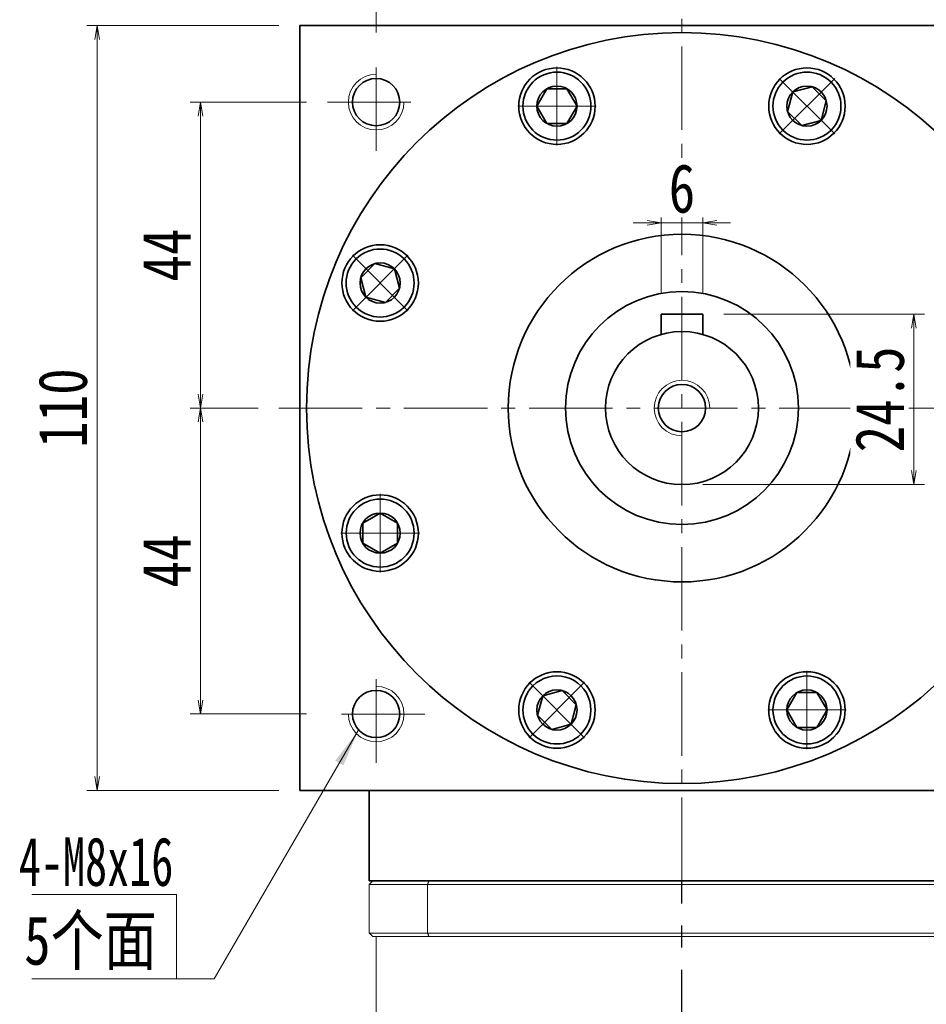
# Model space of a CAD drawing. Header units: millimetres. Extents: x 13 to 816, y 22 to 587.
# Tile 6 of 8: x 422 to 552, y 374 to 515. Entities that reach past the tile are written whole.
import ezdxf

# ---------------------------------------------------------------- set-up
doc = ezdxf.new("R2010")
doc.units = ezdxf.units.MM
doc.set_wipeout_variables(frame=1)
doc.linetypes.add('CENTER2', pattern=[28.575, 19.05, -3.175, 3.175, -3.175])
doc.linetypes.add('点画线', pattern=[18, 12, -2, 2, -2])
doc.layers.add('3中心线层', color=1, linetype='CENTER2')
for name, color, linetype, lineweight in [('EB0', 7, 'Continuous', 35), ('中心线层', 1, '点画线', 18), ('尺寸线层', 3, 'Continuous', 18), ('粗实线层', 7, 'Continuous', 35)]:
    doc.layers.add(name, color=color, linetype=linetype, lineweight=lineweight)
doc.styles.add('宋体', font='SimSun.ttf', dxfattribs={"width": 0.8})
doc.styles.add('标准', font='txt', dxfattribs={"width": 0.667})
doc.dimstyles.new('A水平标注$0', dxfattribs={"dimtxt": 3.5, "dimasz": 2, "dimexe": 1.5, "dimexo": 3, "dimgap": 1.1, "dimtad": 1, "dimtoh": 1, "dimdec": 4, "dimdsep": 46, "dimtxsty": '宋体', "dimblk": 'OPEN', "dimcen": 3, "dimclrd": 3, "dimclre": 3, "dimclrt": 6, "dimadec": 0, "dimazin": 0, "dimtm": 1e-09, "dimtfac": 1, "dimtdec": 4, "dimtix": 1, "dimtmove": 0, "dimatfit": 3, "dimldrblk": 'OPEN', "dimfxl": 0, "dimlwd": 13, "dimlwe": 13, "dimarcsym": 0})

# ---------------------------------------------------------------- blocks, each defined once
blk = doc.blocks.new('_Open')
at = {"color": 0, "linetype": 'ByBlock', "lineweight": -2}
for p, q in [((-1, 0.167), (0, 0)), ((-1, -0.167), (0, 0)), ((0, 0), (-1, 0))]:
    blk.add_line(p, q, dxfattribs=at)
blk = doc.blocks.new('*D17')
at = {"layer": 'Defpoints', "color": 0, "transparency": 16777216}
for p in [(571.99, 540.13), (461.99, 514.3), (571.99, 514.3)]:
    blk.add_point(p, dxfattribs=at)
at = {"layer": '尺寸线层', "color": 3, "lineweight": 13, "transparency": 16777216}
for p, q in [((461.99, 517.3), (461.99, 541.63)), ((571.99, 517.3), (571.99, 541.63)), ((463.99, 540.13), (569.99, 540.13))]:
    blk.add_line(p, q, dxfattribs=at)
at = {"layer": '尺寸线层', "color": 3, "lineweight": 13, "transparency": 16777216, "xscale": 2, "yscale": 2, "zscale": 2}
for p, rotation in [((461.99, 540.13), 179.9999999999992), ((571.99, 540.13), 359.9999999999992)]:
    blk.add_blockref('_Open', p, dxfattribs=dict(at, rotation=rotation))
at = {"layer": '尺寸线层', "color": 6, "transparency": 16777216, "insert": (516.99, 545.05), "char_height": 7, "attachment_point": 5, "style": '宋体', "bg_fill": 3, "box_fill_scale": 1.1, "bg_fill_color": 257, "bg_fill_transparency": 0}
blk.add_mtext('110', dxfattribs=at)
blk = doc.blocks.new('*D18')
at = {"layer": 'Defpoints', "color": 0, "transparency": 16777216}
for p in [(432.86, 514.3), (461.99, 514.3), (461.99, 404.3)]:
    blk.add_point(p, dxfattribs=at)
at = {"layer": '尺寸线层', "color": 3, "lineweight": 13, "transparency": 16777216}
for p, q in [((458.99, 514.3), (431.36, 514.3)), ((432.86, 406.3), (432.86, 512.3)), ((458.99, 404.3), (431.36, 404.3))]:
    blk.add_line(p, q, dxfattribs=at)
at = {"layer": '尺寸线层', "color": 3, "lineweight": 13, "transparency": 16777216, "xscale": 2, "yscale": 2, "zscale": 2}
for p, rotation in [((432.86, 514.3), 90), ((432.86, 404.3), 270)]:
    blk.add_blockref('_Open', p, dxfattribs=dict(at, rotation=rotation))
at = {"layer": '尺寸线层', "color": 6, "transparency": 16777216, "insert": (427.93, 459.3), "char_height": 7, "attachment_point": 5, "rotation": 90, "style": '宋体', "bg_fill": 3, "box_fill_scale": 1.1, "bg_fill_color": 257, "bg_fill_transparency": 0}
blk.add_mtext('110', dxfattribs=at)
blk = doc.blocks.new('*D19')
at = {"layer": 'Defpoints', "color": 0, "transparency": 16777216}
for p in [(465.99, 503.3), (447.71, 459.3), (458.99, 459.3)]:
    blk.add_point(p, dxfattribs=at)
at = {"layer": '尺寸线层', "color": 3, "lineweight": 13, "transparency": 16777216}
for p, q in [((462.99, 503.3), (446.21, 503.3)), ((447.71, 501.3), (447.71, 461.3)), ((455.99, 459.3), (446.21, 459.3))]:
    blk.add_line(p, q, dxfattribs=at)
at = {"layer": '尺寸线层', "color": 3, "lineweight": 13, "transparency": 16777216, "xscale": 2, "yscale": 2, "zscale": 2}
for p, rotation in [((447.71, 503.3), 90), ((447.71, 459.3), 270)]:
    blk.add_blockref('_Open', p, dxfattribs=dict(at, rotation=rotation))
at = {"layer": '尺寸线层', "color": 6, "transparency": 16777216, "insert": (442.82, 481.3), "char_height": 7, "attachment_point": 5, "rotation": 90, "style": '宋体', "bg_fill": 3, "box_fill_scale": 1.1, "bg_fill_color": 257, "bg_fill_transparency": 0}
blk.add_mtext('44', dxfattribs=at)
blk = doc.blocks.new('*D20')
at = {"layer": 'Defpoints', "color": 0, "transparency": 16777216}
for p in [(458.99, 459.3), (447.71, 415.3), (465.99, 415.3)]:
    blk.add_point(p, dxfattribs=at)
at = {"layer": '尺寸线层', "color": 3, "lineweight": 13, "transparency": 16777216}
for p, q in [((455.99, 459.3), (446.21, 459.3)), ((447.71, 457.3), (447.71, 417.3)), ((462.99, 415.3), (446.21, 415.3))]:
    blk.add_line(p, q, dxfattribs=at)
at = {"layer": '尺寸线层', "color": 3, "lineweight": 13, "transparency": 16777216, "xscale": 2, "yscale": 2, "zscale": 2}
for p, rotation in [((447.71, 459.3), 90), ((447.71, 415.3), 270)]:
    blk.add_blockref('_Open', p, dxfattribs=dict(at, rotation=rotation))
at = {"layer": '尺寸线层', "color": 6, "transparency": 16777216, "insert": (442.82, 437.3), "char_height": 7, "attachment_point": 5, "rotation": 90, "style": '宋体', "bg_fill": 3, "box_fill_scale": 1.1, "bg_fill_color": 257, "bg_fill_transparency": 0}
blk.add_mtext('44', dxfattribs=at)
blk = doc.blocks.new('*D21')
at = {"layer": 'Defpoints', "color": 0, "transparency": 16777216}
for p in [(516.99, 525.87), (516.99, 517.29), (472.99, 510.3)]:
    blk.add_point(p, dxfattribs=at)
at = {"layer": '尺寸线层', "color": 3, "lineweight": 13, "transparency": 16777216}
for p, q in [((472.99, 513.3), (472.99, 527.37)), ((516.99, 520.29), (516.99, 527.37)), ((474.99, 525.87), (514.99, 525.87))]:
    blk.add_line(p, q, dxfattribs=at)
at = {"layer": '尺寸线层', "color": 3, "lineweight": 13, "transparency": 16777216, "xscale": 2, "yscale": 2, "zscale": 2, "rotation": 180}
blk.add_blockref('_Open', (472.99, 525.87), dxfattribs=at)
at = {"layer": '尺寸线层', "color": 3, "lineweight": 13, "transparency": 16777216, "xscale": 2, "yscale": 2, "zscale": 2}
blk.add_blockref('_Open', (516.99, 525.87), dxfattribs=at)
at = {"layer": '尺寸线层', "color": 6, "transparency": 16777216, "insert": (494.99, 530.75), "char_height": 7, "attachment_point": 5, "style": '宋体', "bg_fill": 3, "box_fill_scale": 1.1, "bg_fill_color": 257, "bg_fill_transparency": 0}
blk.add_mtext('44', dxfattribs=at)
blk = doc.blocks.new('*D22')
at = {"layer": 'Defpoints', "color": 0, "transparency": 16777216}
for p in [(560.99, 525.87), (516.99, 517.29), (560.99, 510.3)]:
    blk.add_point(p, dxfattribs=at)
at = {"layer": '尺寸线层', "color": 3, "lineweight": 13, "transparency": 16777216}
for p, q in [((516.99, 520.29), (516.99, 527.37)), ((560.99, 513.3), (560.99, 527.37)), ((518.99, 525.87), (558.99, 525.87))]:
    blk.add_line(p, q, dxfattribs=at)
at = {"layer": '尺寸线层', "color": 3, "lineweight": 13, "transparency": 16777216, "xscale": 2, "yscale": 2, "zscale": 2, "rotation": 180}
blk.add_blockref('_Open', (516.99, 525.87), dxfattribs=at)
at = {"layer": '尺寸线层', "color": 3, "lineweight": 13, "transparency": 16777216, "xscale": 2, "yscale": 2, "zscale": 2}
blk.add_blockref('_Open', (560.99, 525.87), dxfattribs=at)
at = {"layer": '尺寸线层', "color": 6, "transparency": 16777216, "insert": (538.99, 530.75), "char_height": 7, "attachment_point": 5, "style": '宋体', "bg_fill": 3, "box_fill_scale": 1.1, "bg_fill_color": 257, "bg_fill_transparency": 0}
blk.add_mtext('44', dxfattribs=at)
blk = doc.blocks.new('*X6')
at = {"layer": '中心线层', "linetype": '点画线', "lineweight": 18}
for p, q in [((0, -5.64), (0, 5.64)), ((-5.64, 0), (5.64, 0))]:
    blk.add_line(p, q, dxfattribs=at)
at = {"layer": '粗实线层'}
for p, q in [((-2.89, 0), (-1.44, 2.5)), ((-1.44, 2.5), (1.44, 2.5)), ((2.89, 0), (1.44, 2.5)), ((2.89, 0), (1.44, 2.5)), ((-2.89, 0), (-1.44, -2.5)), ((2.89, 0), (1.44, -2.5)), ((-1.44, -2.5), (1.44, -2.5))]:
    blk.add_line(p, q, dxfattribs=at)
blk.add_circle((0, 0), 2.89, dxfattribs=at)
for start, end in [(0, 180), (180, 360)]:
    blk.add_arc((0, 0), 4.89, start, end, dxfattribs=at)
blk = doc.blocks.new('*D25')
at = {"layer": 'Defpoints', "color": 0, "transparency": 16777216}
for p in [(519.99, 472.8), (516.99, 448.3), (550.36, 448.3)]:
    blk.add_point(p, dxfattribs=at)
at = {"layer": '尺寸线层', "color": 3, "lineweight": 13, "transparency": 16777216}
for p, q in [((522.99, 472.8), (551.86, 472.8)), ((550.36, 470.8), (550.36, 450.3)), ((519.99, 448.3), (551.86, 448.3))]:
    blk.add_line(p, q, dxfattribs=at)
at = {"layer": '尺寸线层', "color": 3, "lineweight": 13, "transparency": 16777216, "xscale": 2, "yscale": 2, "zscale": 2}
for p, rotation in [((550.36, 472.8), 90), ((550.36, 448.3), 270)]:
    blk.add_blockref('_Open', p, dxfattribs=dict(at, rotation=rotation))
at = {"layer": '尺寸线层', "color": 6, "transparency": 16777216, "insert": (545.47, 460.55), "char_height": 7, "attachment_point": 5, "rotation": 90, "style": '宋体', "bg_fill": 3, "box_fill_scale": 1.1, "bg_fill_color": 257, "bg_fill_transparency": 0}
blk.add_mtext('24.5', dxfattribs=at)
blk = doc.blocks.new('*D26')
at = {"layer": 'Defpoints', "color": 0, "transparency": 16777216}
for p in [(513.99, 485.93), (513.99, 472.8), (519.99, 472.8)]:
    blk.add_point(p, dxfattribs=at)
at = {"layer": '尺寸线层', "color": 3, "lineweight": 13, "transparency": 16777216}
for p, q in [((513.99, 475.8), (513.99, 487.43)), ((519.99, 475.8), (519.99, 487.43)), ((511.99, 485.93), (509.99, 485.93)), ((519.99, 485.93), (513.99, 485.93)), ((521.99, 485.93), (523.99, 485.93))]:
    blk.add_line(p, q, dxfattribs=at)
at = {"layer": '尺寸线层', "color": 3, "lineweight": 13, "transparency": 16777216, "xscale": 2, "yscale": 2, "zscale": 2}
blk.add_blockref('_Open', (513.99, 485.93), dxfattribs=at)
at = {"layer": '尺寸线层', "color": 3, "lineweight": 13, "transparency": 16777216, "xscale": 2, "yscale": 2, "zscale": 2, "rotation": 180}
blk.add_blockref('_Open', (519.99, 485.93), dxfattribs=at)
at = {"layer": '尺寸线层', "color": 6, "transparency": 16777216, "insert": (516.99, 490.85), "char_height": 7, "attachment_point": 5, "style": '宋体', "bg_fill": 3, "box_fill_scale": 1.1, "bg_fill_color": 257, "bg_fill_transparency": 0}
blk.add_mtext('6', dxfattribs=at)

msp = doc.modelspace()

# ---------------------------------------------------------------- hatches: boundary and pattern name
at = {"layer": '尺寸线层', "linetype": 'Continuous'}
msp.add_hatch(color=0, dxfattribs=at).paths.add_polyline_path([(470.40454, 412.9138), (468.27515, 407.90568), (467.1079, 408.58393)], flags=0)

# ---------------------------------------------------------------- linework, layer by layer
at = {"color": 7, "linetype": 'Continuous', "lineweight": 15}
for p, q in [((480.57131, 391.29679), (472.48559, 391.29679)), ((553.39987, 391.29679), (480.57131, 391.29679)), ((471.98559, 390.79679), (480.39324, 390.79679)), ((471.98559, 383.79679), (471.98559, 390.79679)), ((480.39324, 390.79679), (480.39324, 383.79679)), ((480.39324, 390.79679), (553.57794, 390.79679)), ((480.39324, 383.79679), (471.98559, 383.79679)), ((553.57794, 383.79679), (480.39324, 383.79679)), ((472.48559, 383.29679), (480.57131, 383.29679)), ((480.57131, 383.29679), (553.39987, 383.29679))]:
    msp.add_line(p, q, dxfattribs=at)
for points in [[(472.48559, 391.29679), (471.98559, 390.79679)], [(480.57131, 391.29679), (480.39324, 390.79679)], [(471.98559, 383.79679), (472.48559, 383.29679)], [(480.39324, 383.79679), (480.57131, 383.29679)], [(472.98559, 357.29679), (472.98559, 383.29679)]]:
    msp.add_open_spline(points, degree=1, dxfattribs=at)
at = {"layer": '3中心线层'}
msp.add_line((516.98897, 245.17654), (516.98648, 391.29679), dxfattribs=at)
at = {"layer": 'EB0'}
msp.add_line((561.98648, 391.29679), (471.98648, 391.29679), dxfattribs=at)
at = {"layer": '中心线层'}
for p, q in [((516.98648, 391.29679), (516.98648, 517.29199)), ((472.98648, 496.29679), (472.98648, 510.29679)), ((465.98648, 503.29679), (479.98648, 503.29679)), ((458.98648, 459.29679), (574.98648, 459.29679)), ((472.98648, 408.29679), (472.98648, 422.29679)), ((479.98648, 415.29679), (465.98648, 415.29679))]:
    msp.add_line(p, q, dxfattribs=at)
at = {"layer": '尺寸线层', "color": 0}
for p, q in [((444.27026, 389.3395), (423.44834, 389.3395)), ((444.27026, 377.23095), (444.27026, 389.3395)), ((444.27026, 377.23095), (423.44834, 377.23095)), ((449.67026, 377.23095), (444.27026, 377.23095))]:
    msp.add_line(p, q, dxfattribs=at)
at = {"layer": '粗实线层'}
for p, q in [((519.98648, 472.79679), (513.98648, 472.79679)), ((513.98648, 472.79679), (513.98648, 469.87979)), ((519.98648, 472.79679), (519.98648, 469.87979)), ((471.98648, 391.29679), (471.98648, 404.29679))]:
    msp.add_line(p, q, dxfattribs=at)
for points in [[(461.98648, 404.29679), (461.98648, 514.29679)], [(461.98648, 513.69679), (461.98648, 514.29679), (571.98648, 514.29679), (571.98648, 513.69679)], [(571.98648, 404.29679), (461.98648, 404.29679)]]:
    msp.add_lwpolyline(points, dxfattribs=at)
for centre, radius in [((499.00036, 502.71912), 5.5), ((534.9726, 502.71912), 5.5), ((472.98648, 503.29679), 3.4), ((516.98648, 459.29679), 25), ((473.56414, 477.28291), 5.5), ((516.98648, 459.29679), 16.75), ((516.98648, 459.29679), 11), ((516.98648, 459.29679), 3.4), ((473.56414, 441.31066), 5.5), ((499.00036, 415.87445), 5.5), ((534.9726, 415.87445), 5.5), ((472.98648, 415.29679), 3.4)]:
    msp.add_circle(centre, radius, dxfattribs=at)
at = {"layer": '粗实线层', "lineweight": 18}
for centre, start, end in [((472.98648, 503.29679), 90, 360), ((516.98648, 459.29679), 0, 270), ((472.98648, 415.29679), 180, 90)]:
    msp.add_arc(centre, 4, start, end, dxfattribs=at)

# ---------------------------------------------------------------- texts
at = {"layer": '尺寸线层', "color": 0}
for s, style, width, p in [('4-M8x16', '标准', 0.667, (421.57306, 390.57922)), ('5个面', '宋体', 0.8, (422.34458, 379.2418))]:
    msp.add_text(s, height=7, dxfattribs=dict(at, style=style, width=width)).set_placement(p)

# ---------------------------------------------------------------- next in the draw order: dimensions: what is measured, and where the dimension line sits
at = {"layer": '尺寸线层'}
dim = msp.add_linear_dim(base=(571.98648, 540.12683), p1=(461.98648, 514.29679), p2=(571.98648, 514.29679), dimstyle='A水平标注$0', override={"dimtxt": 7, "dimgap": 1.5, "dimdec": 1, "dimpost": '<>', "dimblk": 'Open', "dimtvp": 0.1, "dimtfill": 1, "dimtfillclr": 256}, dxfattribs=at)
dim.commit()
dim.dimension.update_dxf_attribs({"geometry": '*D17', "text_midpoint": (516.98648, 545.04862)})

# ---------------------------------------------------------------- next in the draw order: dimensions: what is measured, and where the dimension line sits
dim = msp.add_linear_dim(base=(516.98648, 525.87083), p1=(472.98648, 510.29679), p2=(516.98648, 517.29199), dimstyle='A水平标注$0', override={"dimtxt": 7, "dimgap": 1.5, "dimdec": 1, "dimpost": '<>', "dimblk": 'Open', "dimtvp": 0.1, "dimtfill": 1, "dimtfillclr": 256}, dxfattribs=at)
dim.commit()
dim.dimension.update_dxf_attribs({"geometry": '*D21', "text_midpoint": (494.98648, 530.75351)})
dim = msp.add_linear_dim(base=(432.85533, 514.29679), p1=(461.98648, 404.29679), p2=(461.98648, 514.29679), angle=90, dimstyle='A水平标注$0', override={"dimtxt": 7, "dimgap": 1.5, "dimdec": 1, "dimpost": '<>', "dimblk": 'Open', "dimtvp": 0.1, "dimtfill": 1, "dimtfillclr": 256}, dxfattribs=at)
dim.commit()
dim.dimension.update_dxf_attribs({"geometry": '*D18', "text_midpoint": (427.93354, 459.29679)})

# ---------------------------------------------------------------- next in the draw order: linework, layer by layer
at = {"layer": '尺寸线层', "color": 0, "linetype": 'Continuous'}
msp.add_line((470.40454, 412.9138), (449.67026, 377.23095), dxfattribs=at)

# ---------------------------------------------------------------- next in the draw order: dimensions: what is measured, and where the dimension line sits
at = {"layer": '尺寸线层'}
dim = msp.add_linear_dim(base=(560.98648, 525.87083), p1=(516.98648, 517.29199), p2=(560.98648, 510.29679), dimstyle='A水平标注$0', override={"dimtxt": 7, "dimgap": 1.5, "dimdec": 1, "dimpost": '<>', "dimblk": 'Open', "dimtvp": 0.1, "dimtfill": 1, "dimtfillclr": 256}, dxfattribs=at)
dim.commit()
dim.dimension.update_dxf_attribs({"geometry": '*D22', "text_midpoint": (538.98648, 530.75351)})
dim = msp.add_linear_dim(base=(447.70533, 459.29679), p1=(465.98648, 503.29679), p2=(458.98648, 459.29679), angle=270, dimstyle='A水平标注$0', override={"dimtxt": 7, "dimgap": 1.5, "dimdec": 1, "dimpost": '<>', "dimblk": 'Open', "dimtvp": 0.1, "dimtfill": 1, "dimtfillclr": 256}, dxfattribs=at)
dim.commit()
dim.dimension.update_dxf_attribs({"geometry": '*D19', "text_midpoint": (442.82265, 481.29679)})

# ---------------------------------------------------------------- next in the draw order: dimensions: what is measured, and where the dimension line sits
dim = msp.add_linear_dim(base=(447.70533, 415.29679), p1=(458.98648, 459.29679), p2=(465.98648, 415.29679), angle=270, dimstyle='A水平标注$0', override={"dimtxt": 7, "dimgap": 1.5, "dimdec": 1, "dimpost": '<>', "dimblk": 'Open', "dimtvp": 0.1, "dimtfill": 1, "dimtfillclr": 256}, dxfattribs=at)
dim.commit()
dim.dimension.update_dxf_attribs({"geometry": '*D20', "text_midpoint": (442.82265, 437.29679)})

# ---------------------------------------------------------------- next in the draw order: linework, layer by layer
at = {"layer": '粗实线层'}
msp.add_circle((516.98648, 459.29679), 54, dxfattribs=at)

# ---------------------------------------------------------------- next in the draw order: dimensions: what is measured, and where the dimension line sits
at = {"layer": '尺寸线层'}
dim = msp.add_linear_dim(base=(550.35522, 448.29679), p1=(519.98648, 472.79679), p2=(516.98648, 448.29679), angle=270, dimstyle='A水平标注$0', override={"dimtxt": 7, "dimgap": 1.5, "dimdec": 1, "dimpost": '<>', "dimblk": 'Open', "dimtvp": 0.1, "dimtfill": 1, "dimtfillclr": 256}, dxfattribs=at)
dim.commit()
dim.dimension.update_dxf_attribs({"geometry": '*D25', "text_midpoint": (545.47254, 460.54679)})

# ---------------------------------------------------------------- next in the draw order: wipeouts: each hides what was drawn before it
for points in [[(503.89036, 502.71912), (503.89028, 502.7466), (503.89005, 502.77408), (503.88966, 502.80155), (503.88912, 502.82902), (503.88843, 502.85649), (503.88758, 502.88395), (503.88658, 502.91141), (503.88542, 502.93886), (503.88411, 502.96631), (503.88264, 502.99375), (503.88102, 503.02117), (503.87925, 503.04859), (503.87732, 503.076), (503.87524, 503.1034), (503.873, 503.13078), (503.87061, 503.15816), (503.86807, 503.18552), (503.86537, 503.21286), (503.86252, 503.24019), (503.85951, 503.2675), (503.85635, 503.29479), (503.85304, 503.32207), (503.84958, 503.34933), (503.84596, 503.37657), (503.84219, 503.40378), (503.83827, 503.43098), (503.83419, 503.45815), (503.82996, 503.4853), (503.82558, 503.51242), (503.82105, 503.53952), (503.82105, 503.53952), (503.77745, 503.76387), (503.72342, 503.98593), (503.65907, 504.20523), (503.58454, 504.42128), (503.50001, 504.63361), (503.40564, 504.84176), (503.30165, 505.04528), (503.18827, 505.24371), (503.06573, 505.43663), (502.93432, 505.62361), (502.79432, 505.80425), (502.64602, 505.97815), (502.48977, 506.14493), (502.32589, 506.30422), (502.15475, 506.45569), (501.97672, 506.59899), (501.79218, 506.73382), (501.60155, 506.85988), (501.40524, 506.9769), (501.20367, 507.08462), (500.99729, 507.18279), (500.78655, 507.27122), (500.57191, 507.34971), (500.35383, 507.41808), (500.1328, 507.47619), (499.90929, 507.52391), (499.6838, 507.56113), (499.45682, 507.58777), (499.22884, 507.60378), (499.00036, 507.60912), (499.00036, 507.60912), (498.77188, 507.60378), (498.5439, 507.58777), (498.31691, 507.56113), (498.09142, 507.52391), (497.86792, 507.47619), (497.64688, 507.41808), (497.42881, 507.34971), (497.21417, 507.27122), (497.00343, 507.18279), (496.79705, 507.08462), (496.59548, 506.9769), (496.39917, 506.85988), (496.20853, 506.73382), (496.024, 506.59899), (495.84597, 506.45569), (495.67483, 506.30422), (495.51095, 506.14493), (495.35469, 505.97815), (495.2064, 505.80425), (495.06639, 505.62361), (494.93498, 505.43663), (494.81245, 505.24371), (494.69907, 505.04528), (494.59508, 504.84176), (494.50071, 504.63361), (494.41617, 504.42128), (494.34165, 504.20523), (494.2773, 503.98593), (494.22327, 503.76387), (494.17967, 503.53952), (494.17967, 503.53952), (494.17514, 503.51242), (494.17075, 503.4853), (494.16653, 503.45815), (494.16245, 503.43098), (494.15853, 503.40378), (494.15475, 503.37657), (494.15114, 503.34933), (494.14767, 503.32207), (494.14436, 503.29479), (494.1412, 503.2675), (494.1382, 503.24019), (494.13535, 503.21286), (494.13265, 503.18552), (494.13011, 503.15816), (494.12772, 503.13078), (494.12548, 503.1034), (494.1234, 503.076), (494.12147, 503.04859), (494.1197, 503.02117), (494.11808, 502.99375), (494.11661, 502.96631), (494.1153, 502.93886), (494.11414, 502.91141), (494.11314, 502.88395), (494.11229, 502.85649), (494.11159, 502.82902), (494.11105, 502.80155), (494.11067, 502.77408), (494.11044, 502.7466), (494.11036, 502.71912), (494.11036, 502.71912), (494.11706, 502.4632), (494.13715, 502.20798), (494.17056, 501.95416), (494.21722, 501.70244), (494.27698, 501.4535), (494.34969, 501.20803), (494.43515, 500.9667), (494.53312, 500.73018), (494.64334, 500.49911), (494.76549, 500.27412), (494.89926, 500.05584), (495.04427, 499.84485), (495.20011, 499.64175), (495.36638, 499.44707), (495.54261, 499.26137), (495.72831, 499.08515), (495.92298, 498.91888), (496.12609, 498.76303), (496.33707, 498.61802), (496.55536, 498.48426), (496.78034, 498.3621), (497.01142, 498.25189), (497.24794, 498.15392), (497.48927, 498.06846), (497.73473, 497.99575), (497.98367, 497.93598), (498.23539, 497.88933), (498.48921, 497.85591), (498.74444, 497.83583), (499.00036, 497.82912), (499.00036, 497.82912), (499.25628, 497.83583), (499.5115, 497.85591), (499.76532, 497.88933), (500.01705, 497.93598), (500.26598, 497.99575), (500.51145, 498.06846), (500.75278, 498.15392), (500.9893, 498.25189), (501.22037, 498.3621), (501.44536, 498.48426), (501.66364, 498.61802), (501.87463, 498.76303), (502.07773, 498.91888), (502.27241, 499.08515), (502.45811, 499.26137), (502.63434, 499.44707), (502.8006, 499.64175), (502.95645, 499.84485), (503.10146, 500.05584), (503.23522, 500.27412), (503.35738, 500.49911), (503.4676, 500.73018), (503.56557, 500.9667), (503.65102, 501.20803), (503.72374, 501.4535), (503.7835, 501.70244), (503.83015, 501.95416), (503.86357, 502.20798), (503.88366, 502.4632)], [(538.43035, 499.26137), (538.44973, 499.28085), (538.46899, 499.30045), (538.48815, 499.32015), (538.50719, 499.33995), (538.52612, 499.35987), (538.54494, 499.37989), (538.56365, 499.40001), (538.58224, 499.42024), (538.60072, 499.44058), (538.61908, 499.46102), (538.63733, 499.48156), (538.65547, 499.5022), (538.67348, 499.52294), (538.69138, 499.54379), (538.70917, 499.56473), (538.72683, 499.58578), (538.74438, 499.60692), (538.76181, 499.62817), (538.77911, 499.64951), (538.7963, 499.67094), (538.81337, 499.69248), (538.83032, 499.7141), (538.84714, 499.73583), (538.86384, 499.75765), (538.88042, 499.77956), (538.89688, 499.80156), (538.91321, 499.82366), (538.92941, 499.84585), (538.9455, 499.86812), (538.96145, 499.89049), (538.96145, 499.89049), (539.08926, 500.07996), (539.20808, 500.27519), (539.31764, 500.47575), (539.41772, 500.68122), (539.50808, 500.89114), (539.58854, 501.10505), (539.65891, 501.32249), (539.71905, 501.54298), (539.76882, 501.76603), (539.80811, 501.99117), (539.83685, 502.2179), (539.85495, 502.44573), (539.86239, 502.67415), (539.85916, 502.90267), (539.84524, 503.13078), (539.82069, 503.358), (539.78554, 503.58383), (539.73988, 503.80776), (539.68381, 504.02932), (539.61745, 504.24802), (539.54094, 504.46337), (539.45445, 504.67492), (539.35817, 504.88219), (539.25232, 505.08474), (539.13711, 505.28212), (539.01281, 505.4739), (538.87968, 505.65967), (538.73802, 505.83901), (538.58814, 506.01154), (538.43035, 506.17688), (538.43035, 506.17688), (538.26502, 506.33466), (538.09249, 506.48454), (537.91315, 506.62621), (537.72738, 506.75933), (537.5356, 506.88363), (537.33822, 506.99884), (537.13567, 507.1047), (536.92839, 507.20097), (536.71685, 507.28746), (536.50149, 507.36397), (536.2828, 507.43033), (536.06124, 507.4864), (535.83731, 507.53206), (535.61148, 507.56721), (535.38426, 507.59177), (535.15614, 507.60568), (534.92762, 507.60892), (534.6992, 507.60147), (534.47138, 507.58337), (534.24465, 507.55464), (534.01951, 507.51534), (533.79645, 507.46557), (533.57597, 507.40543), (533.35853, 507.33506), (533.14462, 507.2546), (532.9347, 507.16424), (532.72923, 507.06417), (532.52866, 506.9546), (532.33343, 506.83578), (532.14397, 506.70798), (532.14397, 506.70798), (532.1216, 506.69202), (532.09932, 506.67594), (532.07713, 506.65973), (532.05504, 506.6434), (532.03303, 506.62694), (532.01112, 506.61036), (531.98931, 506.59366), (531.96758, 506.57684), (531.94595, 506.55989), (531.92442, 506.54283), (531.90298, 506.52564), (531.88164, 506.50833), (531.8604, 506.4909), (531.83926, 506.47336), (531.81821, 506.45569), (531.79727, 506.43791), (531.77642, 506.42001), (531.75568, 506.40199), (531.73503, 506.38385), (531.71449, 506.36561), (531.69405, 506.34724), (531.67372, 506.32876), (531.65349, 506.31017), (531.63336, 506.29146), (531.61334, 506.27264), (531.59343, 506.25371), (531.57362, 506.23467), (531.55392, 506.21551), (531.53433, 506.19625), (531.51485, 506.17688), (531.51485, 506.17688), (531.33862, 505.99117), (531.17236, 505.7965), (531.01651, 505.59339), (530.8715, 505.38241), (530.73774, 505.16412), (530.61558, 504.93914), (530.50536, 504.70807), (530.40739, 504.47154), (530.32193, 504.23022), (530.24922, 503.98475), (530.18946, 503.73581), (530.1428, 503.48409), (530.10939, 503.23027), (530.0893, 502.97505), (530.0826, 502.71912), (530.0893, 502.4632), (530.10939, 502.20798), (530.1428, 501.95416), (530.18946, 501.70244), (530.24922, 501.4535), (530.32193, 501.20803), (530.40739, 500.9667), (530.50536, 500.73018), (530.61558, 500.49911), (530.73774, 500.27412), (530.8715, 500.05584), (531.01651, 499.84485), (531.17236, 499.64175), (531.33862, 499.44707), (531.51485, 499.26137), (531.51485, 499.26137), (531.70055, 499.08515), (531.89522, 498.91888), (532.09833, 498.76303), (532.30932, 498.61802), (532.5276, 498.48426), (532.75259, 498.3621), (532.98366, 498.25189), (533.22018, 498.15392), (533.46151, 498.06846), (533.70698, 497.99575), (533.95591, 497.93598), (534.20764, 497.88933), (534.46146, 497.85591), (534.71668, 497.83583), (534.9726, 497.82912), (535.22852, 497.83583), (535.48375, 497.85591), (535.73757, 497.88933), (535.98929, 497.93598), (536.23823, 497.99575), (536.48369, 498.06846), (536.72502, 498.15392), (536.96154, 498.25189), (537.19261, 498.3621), (537.4176, 498.48426), (537.63589, 498.61802), (537.84687, 498.76303), (538.04998, 498.91888), (538.24465, 499.08515)], [(477.02189, 480.74066), (477.00241, 480.76003), (476.98282, 480.7793), (476.96312, 480.79845), (476.94331, 480.81749), (476.9234, 480.83643), (476.90338, 480.85525), (476.88325, 480.87395), (476.86302, 480.89254), (476.84269, 480.91102), (476.82225, 480.92939), (476.80171, 480.94764), (476.78107, 480.96577), (476.76032, 480.98379), (476.73948, 481.00169), (476.71853, 481.01947), (476.69749, 481.03714), (476.67634, 481.05469), (476.6551, 481.07211), (476.63376, 481.08942), (476.61232, 481.10661), (476.59079, 481.12368), (476.56916, 481.14062), (476.54744, 481.15745), (476.52562, 481.17415), (476.50371, 481.19073), (476.4817, 481.20718), (476.45961, 481.22351), (476.43742, 481.23972), (476.41514, 481.2558), (476.39277, 481.27176), (476.39277, 481.27176), (476.20331, 481.39957), (476.00808, 481.51838), (475.80751, 481.62795), (475.60205, 481.72802), (475.39213, 481.81839), (475.17821, 481.89884), (474.96078, 481.96922), (474.74029, 482.02936), (474.51723, 482.07913), (474.29209, 482.11842), (474.06536, 482.14715), (473.83754, 482.16526), (473.60912, 482.1727), (473.3806, 482.16946), (473.15248, 482.15555), (472.92526, 482.13099), (472.69944, 482.09585), (472.4755, 482.05019), (472.25394, 481.99412), (472.03525, 481.92775), (471.81989, 481.85124), (471.60835, 481.76476), (471.40107, 481.66848), (471.19853, 481.56262), (471.00114, 481.44742), (470.80936, 481.32312), (470.6236, 481.18999), (470.44425, 481.04833), (470.27173, 480.89844), (470.10639, 480.74066), (470.10639, 480.74066), (469.94861, 480.57532), (469.79872, 480.40279), (469.65706, 480.22345), (469.52393, 480.03769), (469.39963, 479.8459), (469.28443, 479.64852), (469.17857, 479.44597), (469.08229, 479.2387), (468.9958, 479.02715), (468.9193, 478.8118), (468.85293, 478.5931), (468.79686, 478.37155), (468.7512, 478.14761), (468.71606, 477.92179), (468.6915, 477.69457), (468.67759, 477.46645), (468.67435, 477.23793), (468.68179, 477.00951), (468.6999, 476.78168), (468.72863, 476.55496), (468.76792, 476.32982), (468.81769, 476.10676), (468.87783, 475.88627), (468.94821, 475.66883), (469.02866, 475.45492), (469.11903, 475.245), (469.2191, 475.03954), (469.32866, 474.83897), (469.44748, 474.64374), (469.57529, 474.45428), (469.57529, 474.45428), (469.59125, 474.43191), (469.60733, 474.40963), (469.62354, 474.38744), (469.63987, 474.36534), (469.65632, 474.34334), (469.6729, 474.32143), (469.6896, 474.29961), (469.70643, 474.27789), (469.72337, 474.25626), (469.74044, 474.23473), (469.75763, 474.21329), (469.77494, 474.19195), (469.79236, 474.17071), (469.80991, 474.14956), (469.82758, 474.12852), (469.84536, 474.10757), (469.86326, 474.08673), (469.88128, 474.06598), (469.89941, 474.04534), (469.91766, 474.0248), (469.93602, 474.00436), (469.9545, 473.98403), (469.9731, 473.9638), (469.9918, 473.94367), (470.01062, 473.92365), (470.02955, 473.90374), (470.0486, 473.88393), (470.06775, 473.86423), (470.08702, 473.84464), (470.10639, 473.82515), (470.10639, 473.82515), (470.29209, 473.64893), (470.48676, 473.48266), (470.68987, 473.32681), (470.90086, 473.18181), (471.11914, 473.04804), (471.34413, 472.92588), (471.5752, 472.81567), (471.81172, 472.7177), (472.05305, 472.63224), (472.29852, 472.55953), (472.54745, 472.49977), (472.79918, 472.45311), (473.053, 472.41969), (473.30822, 472.39961), (473.56414, 472.39291), (473.82006, 472.39961), (474.07529, 472.41969), (474.32911, 472.45311), (474.58083, 472.49977), (474.82977, 472.55953), (475.07523, 472.63224), (475.31656, 472.7177), (475.55308, 472.81567), (475.78416, 472.92588), (476.00914, 473.04804), (476.22743, 473.18181), (476.43841, 473.32681), (476.64152, 473.48266), (476.83619, 473.64893), (477.02189, 473.82515), (477.02189, 473.82515), (477.19812, 474.01086), (477.36439, 474.20553), (477.52023, 474.40864), (477.66524, 474.61962), (477.79901, 474.83791), (477.92116, 475.06289), (478.03138, 475.29396), (478.12935, 475.53049), (478.21481, 475.77181), (478.28752, 476.01728), (478.34728, 476.26622), (478.39394, 476.51794), (478.42735, 476.77176), (478.44744, 477.02698), (478.45414, 477.28291), (478.44744, 477.53883), (478.42735, 477.79405), (478.39394, 478.04787), (478.34728, 478.29959), (478.28752, 478.54853), (478.21481, 478.794), (478.12935, 479.03533), (478.03138, 479.27185), (477.92116, 479.50292), (477.79901, 479.72791), (477.66524, 479.94619), (477.52023, 480.15718), (477.36439, 480.36028), (477.19812, 480.55496)], [(473.56414, 446.20066), (473.53667, 446.20059), (473.50919, 446.20036), (473.48172, 446.19997), (473.45424, 446.19943), (473.42678, 446.19873), (473.39931, 446.19789), (473.37185, 446.19688), (473.3444, 446.19572), (473.31696, 446.19441), (473.28952, 446.19295), (473.26209, 446.19133), (473.23467, 446.18955), (473.20726, 446.18762), (473.17987, 446.18554), (473.15248, 446.18331), (473.12511, 446.18092), (473.09775, 446.17837), (473.07041, 446.17567), (473.04308, 446.17282), (473.01577, 446.16982), (472.98847, 446.16666), (472.96119, 446.16335), (472.93394, 446.15988), (472.9067, 446.15627), (472.87948, 446.1525), (472.85229, 446.14857), (472.82512, 446.1445), (472.79797, 446.14027), (472.77084, 446.13589), (472.74374, 446.13135), (472.74374, 446.13135), (472.5194, 446.08776), (472.29733, 446.03372), (472.07804, 445.96938), (471.86199, 445.89485), (471.64965, 445.81031), (471.4415, 445.71595), (471.23799, 445.61196), (471.03956, 445.49857), (470.84664, 445.37604), (470.65966, 445.24463), (470.47902, 445.10462), (470.30512, 444.95633), (470.13834, 444.80007), (469.97904, 444.6362), (469.82758, 444.46505), (469.68427, 444.28702), (469.54944, 444.10249), (469.42338, 443.91186), (469.30637, 443.71554), (469.19865, 443.51398), (469.10047, 443.3076), (469.01204, 443.09686), (468.93355, 442.88221), (468.86518, 442.66414), (468.80708, 442.44311), (468.75936, 442.2196), (468.72214, 441.99411), (468.69549, 441.76713), (468.67948, 441.53914), (468.67414, 441.31066), (468.67414, 441.31066), (468.67948, 441.08218), (468.69549, 440.8542), (468.72214, 440.62722), (468.75936, 440.40173), (468.80708, 440.17822), (468.86518, 439.95719), (468.93355, 439.73912), (469.01204, 439.52447), (469.10047, 439.31373), (469.19865, 439.10735), (469.30637, 438.90579), (469.42338, 438.70947), (469.54944, 438.51884), (469.68427, 438.33431), (469.82758, 438.15627), (469.97904, 437.98513), (470.13834, 437.82125), (470.30512, 437.665), (470.47902, 437.51671), (470.65966, 437.3767), (470.84664, 437.24529), (471.03956, 437.12276), (471.23799, 437.00937), (471.4415, 436.90538), (471.64965, 436.81102), (471.86199, 436.72648), (472.07804, 436.65195), (472.29733, 436.5876), (472.5194, 436.53357), (472.74374, 436.48998), (472.74374, 436.48998), (472.77084, 436.48544), (472.79797, 436.48106), (472.82512, 436.47683), (472.85229, 436.47276), (472.87948, 436.46883), (472.9067, 436.46506), (472.93394, 436.46144), (472.96119, 436.45798), (472.98847, 436.45467), (473.01577, 436.45151), (473.04308, 436.4485), (473.07041, 436.44565), (473.09775, 436.44296), (473.12511, 436.44041), (473.15248, 436.43802), (473.17987, 436.43579), (473.20726, 436.4337), (473.23467, 436.43178), (473.26209, 436.43), (473.28952, 436.42838), (473.31696, 436.42692), (473.3444, 436.4256), (473.37185, 436.42445), (473.39931, 436.42344), (473.42678, 436.42259), (473.45424, 436.4219), (473.48172, 436.42136), (473.50919, 436.42097), (473.53667, 436.42074), (473.56414, 436.42066), (473.56414, 436.42066), (473.82006, 436.42737), (474.07529, 436.44745), (474.32911, 436.48087), (474.58083, 436.52752), (474.82977, 436.58729), (475.07523, 436.66), (475.31656, 436.74546), (475.55308, 436.84343), (475.78416, 436.95364), (476.00914, 437.0758), (476.22743, 437.20957), (476.43841, 437.35457), (476.64152, 437.51042), (476.83619, 437.67669), (477.02189, 437.85291), (477.19812, 438.03862), (477.36439, 438.23329), (477.52023, 438.43639), (477.66524, 438.64738), (477.79901, 438.86566), (477.92116, 439.09065), (478.03138, 439.32172), (478.12935, 439.55824), (478.21481, 439.79957), (478.28752, 440.04504), (478.34728, 440.29398), (478.39394, 440.5457), (478.42735, 440.79952), (478.44744, 441.05474), (478.45414, 441.31066), (478.45414, 441.31066), (478.44744, 441.56659), (478.42735, 441.82181), (478.39394, 442.07563), (478.34728, 442.32735), (478.28752, 442.57629), (478.21481, 442.82176), (478.12935, 443.06308), (478.03138, 443.29961), (477.92116, 443.53068), (477.79901, 443.75566), (477.66524, 443.97395), (477.52023, 444.18493), (477.36439, 444.38804), (477.19812, 444.58271), (477.02189, 444.76842), (476.83619, 444.94464), (476.64152, 445.11091), (476.43841, 445.26676), (476.22743, 445.41176), (476.00914, 445.54553), (475.78416, 445.66769), (475.55308, 445.7779), (475.31656, 445.87587), (475.07523, 445.96133), (474.82977, 446.03404), (474.58083, 446.09381), (474.32911, 446.14046), (474.07529, 446.17388), (473.82006, 446.19396)], [(495.54261, 419.3322), (495.52323, 419.31272), (495.50397, 419.29312), (495.48481, 419.27342), (495.46577, 419.25362), (495.44684, 419.2337), (495.42802, 419.21368), (495.40931, 419.19356), (495.39072, 419.17333), (495.37224, 419.15299), (495.35388, 419.13256), (495.33563, 419.11202), (495.31749, 419.09137), (495.29948, 419.07063), (495.28158, 419.04978), (495.26379, 419.02884), (495.24613, 419.00779), (495.22858, 418.98665), (495.21115, 418.96541), (495.19384, 418.94407), (495.17666, 418.92263), (495.15959, 418.90109), (495.14264, 418.87947), (495.12582, 418.85774), (495.10912, 418.83592), (495.09254, 418.81401), (495.07608, 418.79201), (495.05975, 418.76991), (495.04354, 418.74773), (495.02746, 418.72545), (495.01151, 418.70308), (495.01151, 418.70308), (494.8837, 418.51361), (494.76488, 418.31839), (494.65532, 418.11782), (494.55524, 417.91235), (494.46488, 417.70243), (494.38442, 417.48852), (494.31405, 417.27108), (494.25391, 417.05059), (494.20414, 416.82754), (494.16485, 416.6024), (494.13611, 416.37567), (494.11801, 416.14785), (494.11057, 415.91942), (494.1138, 415.6909), (494.12772, 415.46279), (494.15227, 415.23557), (494.18742, 415.00974), (494.23308, 414.78581), (494.28915, 414.56425), (494.35551, 414.34556), (494.43202, 414.1302), (494.51851, 413.91865), (494.61479, 413.71138), (494.72064, 413.50883), (494.83585, 413.31145), (494.96015, 413.11967), (495.09328, 412.9339), (495.23494, 412.75456), (495.38482, 412.58203), (495.54261, 412.4167), (495.54261, 412.4167), (495.70794, 412.25891), (495.88047, 412.10903), (496.05981, 411.96737), (496.24558, 411.83424), (496.43736, 411.70994), (496.63474, 411.59473), (496.83729, 411.48888), (497.04457, 411.3926), (497.25611, 411.30611), (497.47147, 411.2296), (497.69016, 411.16324), (497.91172, 411.10717), (498.13565, 411.06151), (498.36148, 411.02636), (498.5887, 411.00181), (498.81682, 410.98789), (499.04533, 410.98465), (499.27376, 410.9921), (499.50158, 411.0102), (499.72831, 411.03893), (499.95345, 411.07823), (500.17651, 411.128), (500.39699, 411.18814), (500.61443, 411.25851), (500.82834, 411.33897), (501.03826, 411.42933), (501.24373, 411.52941), (501.4443, 411.63897), (501.63953, 411.75779), (501.82899, 411.8856), (501.82899, 411.8856), (501.85136, 411.90155), (501.87364, 411.91763), (501.89582, 411.93384), (501.91792, 411.95017), (501.93992, 411.96663), (501.96184, 411.98321), (501.98365, 411.99991), (502.00538, 412.01673), (502.02701, 412.03368), (502.04854, 412.05075), (502.06998, 412.06793), (502.09132, 412.08524), (502.11256, 412.10267), (502.1337, 412.12022), (502.15475, 412.13788), (502.17569, 412.15566), (502.19654, 412.17356), (502.21728, 412.19158), (502.23793, 412.20972), (502.25847, 412.22797), (502.2789, 412.24633), (502.29924, 412.26481), (502.31947, 412.2834), (502.33959, 412.30211), (502.35961, 412.32093), (502.37953, 412.33986), (502.39934, 412.3589), (502.41904, 412.37806), (502.43863, 412.39732), (502.45811, 412.4167), (502.45811, 412.4167), (502.63434, 412.6024), (502.8006, 412.79707), (502.95645, 413.00018), (503.10146, 413.21116), (503.23522, 413.42945), (503.35738, 413.65443), (503.4676, 413.88551), (503.56557, 414.12203), (503.65102, 414.36335), (503.72374, 414.60882), (503.7835, 414.85776), (503.83015, 415.10948), (503.86357, 415.3633), (503.88366, 415.61852), (503.89036, 415.87445), (503.88366, 416.13037), (503.86357, 416.38559), (503.83015, 416.63941), (503.7835, 416.89114), (503.72374, 417.14007), (503.65102, 417.38554), (503.56557, 417.62687), (503.4676, 417.86339), (503.35738, 418.09446), (503.23522, 418.31945), (503.10146, 418.53773), (502.95645, 418.74872), (502.8006, 418.95182), (502.63434, 419.1465), (502.45811, 419.3322), (502.45811, 419.3322), (502.27241, 419.50843), (502.07773, 419.67469), (501.87463, 419.83054), (501.66364, 419.97555), (501.44536, 420.10931), (501.22037, 420.23147), (500.9893, 420.34168), (500.75278, 420.43966), (500.51145, 420.52511), (500.26598, 420.59782), (500.01705, 420.65759), (499.76532, 420.70424), (499.5115, 420.73766), (499.25628, 420.75775), (499.00036, 420.76445), (498.74444, 420.75775), (498.48921, 420.73766), (498.23539, 420.70424), (497.98367, 420.65759), (497.73473, 420.59782), (497.48927, 420.52511), (497.24794, 420.43966), (497.01142, 420.34168), (496.78034, 420.23147), (496.55536, 420.10931), (496.33707, 419.97555), (496.12609, 419.83054), (495.92298, 419.67469), (495.72831, 419.50843)], [(530.0826, 415.87445), (530.08268, 415.84697), (530.08291, 415.8195), (530.0833, 415.79202), (530.08384, 415.76455), (530.08453, 415.73708), (530.08538, 415.70962), (530.08638, 415.68216), (530.08754, 415.65471), (530.08885, 415.62726), (530.09032, 415.59983), (530.09194, 415.5724), (530.09371, 415.54498), (530.09564, 415.51757), (530.09772, 415.49017), (530.09996, 415.46279), (530.10235, 415.43541), (530.10489, 415.40806), (530.10759, 415.38071), (530.11044, 415.35338), (530.11345, 415.32607), (530.1166, 415.29878), (530.11992, 415.2715), (530.12338, 415.24424), (530.127, 415.21701), (530.13077, 415.18979), (530.13469, 415.16259), (530.13877, 415.13542), (530.143, 415.10827), (530.14738, 415.08115), (530.15191, 415.05405), (530.15191, 415.05405), (530.19551, 414.8297), (530.24954, 414.60764), (530.31389, 414.38834), (530.38841, 414.17229), (530.47295, 413.95996), (530.56732, 413.75181), (530.67131, 413.5483), (530.78469, 413.34986), (530.90723, 413.15694), (531.03864, 412.96996), (531.17864, 412.78932), (531.32694, 412.61543), (531.48319, 412.44864), (531.64707, 412.28935), (531.81821, 412.13788), (531.99624, 411.99458), (532.18078, 411.85975), (532.37141, 411.73369), (532.56772, 411.61667), (532.76929, 411.50896), (532.97567, 411.41078), (533.18641, 411.32235), (533.40105, 411.24386), (533.61913, 411.17549), (533.84016, 411.11738), (534.06367, 411.06966), (534.28916, 411.03244), (534.51614, 411.0058), (534.74412, 410.98979), (534.9726, 410.98445), (534.9726, 410.98445), (535.20108, 410.98979), (535.42906, 411.0058), (535.65605, 411.03244), (535.88154, 411.06966), (536.10504, 411.11738), (536.32607, 411.17549), (536.54415, 411.24386), (536.75879, 411.32235), (536.96953, 411.41078), (537.17591, 411.50896), (537.37748, 411.61667), (537.57379, 411.73369), (537.76442, 411.85975), (537.94896, 411.99458), (538.12699, 412.13788), (538.29813, 412.28935), (538.46201, 412.44864), (538.61827, 412.61543), (538.76656, 412.78932), (538.90656, 412.96996), (539.03798, 413.15694), (539.16051, 413.34986), (539.27389, 413.5483), (539.37788, 413.75181), (539.47225, 413.95996), (539.55679, 414.17229), (539.63131, 414.38834), (539.69566, 414.60764), (539.74969, 414.8297), (539.79329, 415.05405), (539.79329, 415.05405), (539.79782, 415.08115), (539.8022, 415.10827), (539.80643, 415.13542), (539.81051, 415.16259), (539.81443, 415.18979), (539.8182, 415.21701), (539.82182, 415.24424), (539.82529, 415.2715), (539.8286, 415.29878), (539.83176, 415.32607), (539.83476, 415.35338), (539.83761, 415.38071), (539.84031, 415.40806), (539.84285, 415.43541), (539.84524, 415.46279), (539.84748, 415.49017), (539.84956, 415.51757), (539.85149, 415.54498), (539.85326, 415.5724), (539.85488, 415.59983), (539.85635, 415.62726), (539.85766, 415.65471), (539.85882, 415.68216), (539.85982, 415.70962), (539.86067, 415.73708), (539.86137, 415.76455), (539.86191, 415.79202), (539.86229, 415.8195), (539.86252, 415.84697), (539.8626, 415.87445), (539.8626, 415.87445), (539.8559, 416.13037), (539.83581, 416.38559), (539.8024, 416.63941), (539.75574, 416.89114), (539.69598, 417.14007), (539.62327, 417.38554), (539.53781, 417.62687), (539.43984, 417.86339), (539.32962, 418.09446), (539.20747, 418.31945), (539.0737, 418.53773), (538.92869, 418.74872), (538.77284, 418.95182), (538.60658, 419.1465), (538.43035, 419.3322), (538.24465, 419.50843), (538.04998, 419.67469), (537.84687, 419.83054), (537.63589, 419.97555), (537.4176, 420.10931), (537.19261, 420.23147), (536.96154, 420.34168), (536.72502, 420.43966), (536.48369, 420.52511), (536.23823, 420.59782), (535.98929, 420.65759), (535.73757, 420.70424), (535.48375, 420.73766), (535.22852, 420.75775), (534.9726, 420.76445), (534.9726, 420.76445), (534.71668, 420.75775), (534.46146, 420.73766), (534.20764, 420.70424), (533.95591, 420.65759), (533.70698, 420.59782), (533.46151, 420.52511), (533.22018, 420.43966), (532.98366, 420.34168), (532.75259, 420.23147), (532.5276, 420.10931), (532.30932, 419.97555), (532.09833, 419.83054), (531.89522, 419.67469), (531.70055, 419.50843), (531.51485, 419.3322), (531.33862, 419.1465), (531.17236, 418.95182), (531.01651, 418.74872), (530.8715, 418.53773), (530.73774, 418.31945), (530.61558, 418.09446), (530.50536, 417.86339), (530.40739, 417.62687), (530.32193, 417.38554), (530.24922, 417.14007), (530.18946, 416.89114), (530.1428, 416.63941), (530.10939, 416.38559), (530.0893, 416.13037)]]:
    msp.add_wipeout(points).dxf.layer = '粗实线层'

# ---------------------------------------------------------------- next in the draw order: block references
at = {"layer": '粗实线层'}
for p, rotation in [((534.9726, 502.71912), 315.0000000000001), ((473.56414, 477.28291), 45.00000000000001), ((473.56414, 441.31066), 90), ((499.00036, 415.87445), 135.0000000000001), ((534.9726, 415.87445), 180)]:
    msp.add_blockref('*X6', p, dxfattribs=dict(at, rotation=rotation))
msp.add_blockref('*X6', (499.00036, 502.71912), dxfattribs=at)

# ---------------------------------------------------------------- next in the draw order: dimensions: what is measured, and where the dimension line sits
at = {"layer": '尺寸线层'}
dim = msp.add_linear_dim(base=(513.98648, 485.93016), p1=(519.98648, 472.79679), p2=(513.98648, 472.79679), dimstyle='A水平标注$0', override={"dimtxt": 7, "dimgap": 1.5, "dimdec": 1, "dimpost": '<>', "dimblk": 'Open', "dimtvp": 0.1, "dimtfill": 1, "dimtfillclr": 256}, dxfattribs=at)
dim.commit()
dim.dimension.update_dxf_attribs({"geometry": '*D26', "text_midpoint": (516.98648, 490.85195)})

doc.saveas('drawing.dxf')
